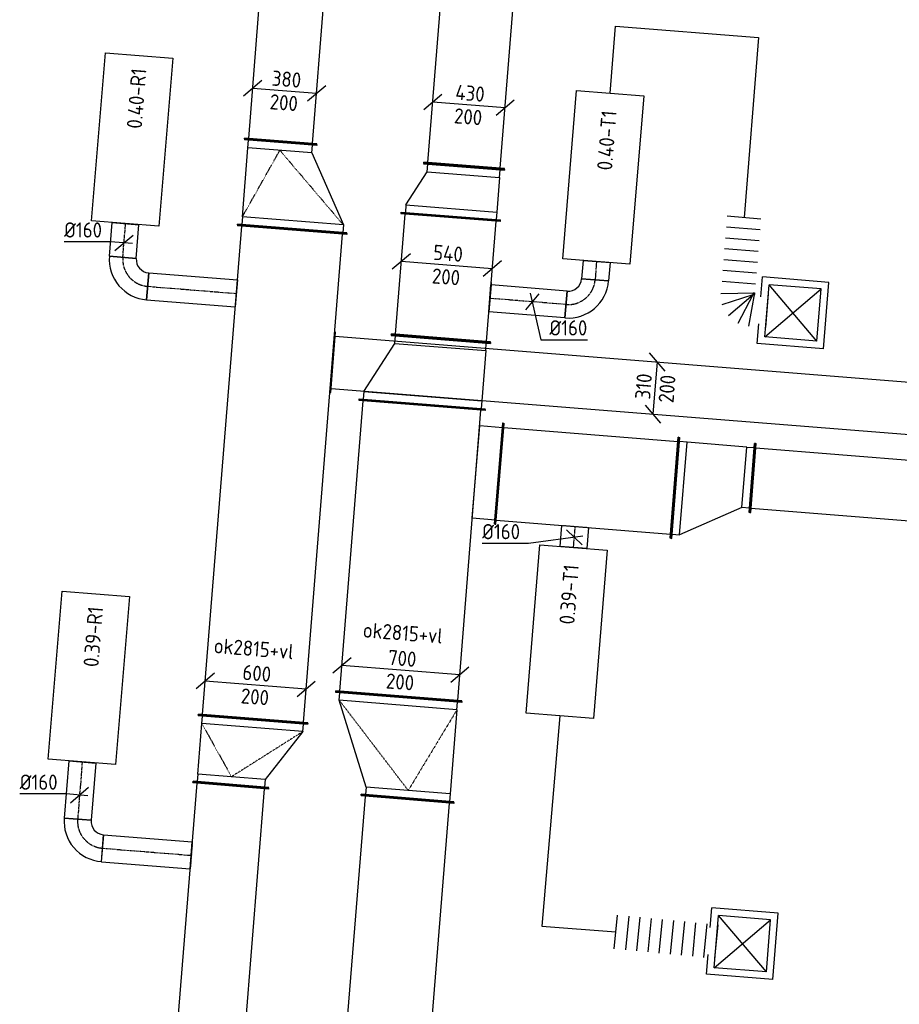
# Model space of a CAD drawing. Header units: millimetres. Extents: x -17664 to 48661, y -98 to 70975.
# Tile 49 of 62: x 9185 to 14397, y 43326 to 49160. Entities that reach past the tile are written whole.
import ezdxf

# ---------------------------------------------------------------- set-up
doc = ezdxf.new("R2010")
doc.units = ezdxf.units.MM
doc.linetypes.add('CENTER2', pattern=[28.575, 19.05, -3.175, 3.175, -3.175])
doc.linetypes.add('SMALL_DASH', pattern=[1.5, 0.5, -1])
for name, color, linetype in [('WL570---_APP', 2, 'Continuous'), ('WL570---_RETOUR_D', 4, 'Continuous'), ('WL570---_RETOUR_HL', 1, 'CENTER2'), ('WL570---_TOEVOER_D', 3, 'Continuous'), ('WL570---_TOEVOER_HL', 1, 'CENTER2'), ('WL570---_TOEVOER_RST', 3, 'Continuous'), ('WL570---_TOEVOER_RST_HL', 1, 'CENTER2'), ('WM570---', 1, 'Continuous'), ('WM570---_RETOUR', 1, 'Continuous'), ('WM570---_TOEVOER', 1, 'Continuous')]:
    doc.layers.add(name, color=color, linetype=linetype)
doc.styles.add('STABICAD-018', font='ISOCP.SHX', dxfattribs={"height": 90})
doc.styles.add('STABICAD-025', font='ISOCP.SHX', dxfattribs={"height": 125})

# ---------------------------------------------------------------- blocks, each defined once
blk = doc.blocks.new('*U894')
at = {"color": 0, "linetype": 'Continuous'}
for p, q in [((0, 225, -3025), (5, 225, -3025)), ((0, -225, -3025), (0, 225, -3025)), ((5, -225, -3025), (5, 225, -3025)), ((5, 200, -3025), (2016.6, 200, -3025)), ((2021.6, 225, -3025), (2016.6, 225, -3025)), ((2016.6, -225, -3025), (2016.6, 225, -3025)), ((2021.6, -225, -3025), (2021.6, 225, -3025)), ((0, -225, -3025), (5, -225, -3025)), ((5, -200, -3025), (2016.6, -200, -3025)), ((2021.6, -225, -3025), (2016.6, -225, -3025))]:
    blk.add_line(p, q, dxfattribs=at)
at = {"layer": 'WM570---_RETOUR', "color": 2, "style": 'STABICAD-018'}
for tag in ['CODE', 'SECTIONCODE', 'POSITIONCODE']:
    blk.add_attdef(tag, (10275.1, 42609.6, 3025), '', height=1.8, dxfattribs=at)
blk = doc.blocks.new('*U850')
at = {"color": 0, "linetype": 'Continuous'}
for p, q in [((0, 80, -3000), (340, 80, -3000)), ((0, -80, -3000), (0, 80, -3000)), ((340, 80, -3000), (340, -80, -3000)), ((0, -80, -3000), (340, -80, -3000))]:
    blk.add_line(p, q, dxfattribs=at)
at = {"layer": 'WL570---_RETOUR_HL', "linetype": 'CENTER2'}
blk.add_line((0, 0, -3000), (340, 0, -3000), dxfattribs=at)
at = {"layer": 'WM570---', "color": 2, "style": 'STABICAD-018'}
for tag in ['CODE', 'SECTIONCODE', 'POSITIONCODE']:
    blk.add_attdef(tag, (9556, 44762.4, 3000), '', height=1.8, dxfattribs=at)
blk = doc.blocks.new('*U847')
at = {"color": 0, "linetype": 'Continuous'}
for p, q in [((-80, 160, -3000), (80, 160, -3000)), ((-160, -80, -3000), (-160, 80, -3000))]:
    blk.add_line(p, q, dxfattribs=at)
for radius, end in [(80, 360), (240, 0)]:
    blk.add_arc((-160, 160, -3000), radius, 270, end, dxfattribs=at)
at = {"layer": 'WL570---_RETOUR_HL', "linetype": 'CENTER2'}
blk.add_arc((-160, 160, -3000), 160, 270, 0, dxfattribs=at)
at = {"layer": 'WM570---', "color": 2, "style": 'STABICAD-018'}
for tag in ['SECTIONCODE', 'CODE', 'POSITIONCODE']:
    blk.add_attdef(tag, (9516.1, 44264, 3000), '', height=1.8, dxfattribs=at)
blk = doc.blocks.new('*U878')
at = {"color": 0, "linetype": 'Continuous'}
for p, q in [((0, 80, -3000), (527.5, 80, -3000)), ((0, -80, -3000), (0, 80, -3000)), ((527.5, 80, -3000), (527.5, -80, -3000)), ((0, -80, -3000), (527.5, -80, -3000))]:
    blk.add_line(p, q, dxfattribs=at)
at = {"layer": 'WL570---_RETOUR_HL', "linetype": 'CENTER2'}
blk.add_line((0, 0, -3000), (527.5, 0, -3000), dxfattribs=at)
at = {"layer": 'WM570---_TOEVOER', "color": 2, "style": 'STABICAD-018'}
for tag in ['SECTIONCODE', 'CODE', 'POSITIONCODE']:
    blk.add_attdef(tag, (9675.6, 44251.2, 3000), '', height=1.8, dxfattribs=at)
blk = doc.blocks.new('*U875')
at = {"color": 2, "linetype": 'SMALL_DASH'}
for p, q in [((0, 95, -3000), (0, -95, -3000)), ((0, -80, -3000), (0, 80, -3000))]:
    blk.add_line(p, q, dxfattribs=at)
at = {"color": 0, "linetype": 'Continuous'}
for p, q in [((0, 80, -3000), (1, 80, -3000)), ((1, 80, -3000), (1, -80, -3000)), ((0, -80, -3000), (1, -80, -3000))]:
    blk.add_line(p, q, dxfattribs=at)
at = {"layer": 'WL570---_RETOUR_HL', "linetype": 'CENTER2'}
blk.add_line((0, 0, -3000), (1, 0, -3000), dxfattribs=at)
at = {"layer": 'WM570---_TOEVOER', "color": 2, "style": 'STABICAD-018'}
for tag in ['SECTIONCODE', 'CODE', 'POSITIONCODE']:
    blk.add_attdef(tag, (10202.4, 44209.1, 3000), '', height=1.8, dxfattribs=at)
blk = doc.blocks.new('*U962')
at = {"color": 0, "linetype": 'Continuous'}
for p, q in [((0, 325, -2915), (5, 325, -2915)), ((0, -325, -2915), (0, 325, -2915)), ((5, -325, -2915), (5, 325, -2915)), ((5, 300, -2915), (2907.6, 300, -2915)), ((2912.6, 325, -2915), (2907.6, 325, -2915)), ((2907.6, -325, -2915), (2907.6, 325, -2915)), ((2912.6, -325, -2915), (2912.6, 325, -2915)), ((0, -325, -2915), (5, -325, -2915)), ((5, -300, -2915), (2907.6, -300, -2915)), ((2912.6, -325, -2915), (2907.6, -325, -2915))]:
    blk.add_line(p, q, dxfattribs=at)
at = {"layer": 'WM570---_TOEVOER', "color": 2, "style": 'STABICAD-018'}
for tag, p in [('SECTIONCODE', (10448.6, 45404.7, 2915)), ('POSITIONCODE', (10448.6, 45404.7, 2915)), ('CODE', (10567.9, 45015.5, 2915))]:
    blk.add_attdef(tag, p, '', height=1.8, dxfattribs=at)
blk = doc.blocks.new('*U893')
at = {"color": 0, "linetype": 'Continuous'}
for p, q in [((0, 225, -3025), (5, 225, -3025)), ((0, -225, -3025), (0, 225, -3025)), ((5, -225, -3025), (5, 225, -3025)), ((50, 200, -3025), (5, 200, -3025)), ((50, 200, -3025), (350, 200, -3025)), ((50, -200, -3025), (50, 200, -3025)), ((350, 200, -3025), (395, 200, -3025)), ((350, -400, -3025), (350, 200, -3025)), ((400, 225, -3025), (395, 225, -3025)), ((395, -425, -3025), (395, 225, -3025)), ((400, -425, -3025), (400, 225, -3025)), ((0, -225, -3025), (5, -225, -3025)), ((50, -200, -3025), (5, -200, -3025)), ((350, -400, -3025), (50, -200, -3025)), ((350, -400, -3025), (395, -400, -3025)), ((400, -425, -3025), (395, -425, -3025))]:
    blk.add_line(p, q, dxfattribs=at)
at = {"color": 2, "linetype": 'SMALL_DASH'}
for p in [(350, 200, -210), (350, -400, -210)]:
    blk.add_line(p, (50, 0, -175), dxfattribs=at)
at = {"layer": 'WM570---_RETOUR', "color": 2, "style": 'STABICAD-018'}
for tag in ['SECTIONCODE', 'CODE', 'POSITIONCODE']:
    blk.add_attdef(tag, (10436.3, 44624.8, 3025), '', height=1.8, dxfattribs=at)
blk = doc.blocks.new('*U963')
at = {"color": 0, "linetype": 'Continuous'}
for p, q in [((-245.2, 69.8, -2915), (-352.9, -21.9, -2915)), ((299, -23.9, -2915), (-299, 23.9, -2915)), ((352.9, 21.9, -2915), (245.2, -69.8, -2915))]:
    blk.add_line(p, q, dxfattribs=at)
at = {"color": 0, "linetype": 'Continuous', "style": 'STABICAD-018'}
for s, p in [('600', (-81.5, 31.6, -2915)), ('200', (-91.1, -108.1, -2915))]:
    blk.add_text(s, height=90, rotation=355.42527, dxfattribs=at).set_placement(p)
at = {"layer": 'WM570---_TOEVOER', "color": 2, "style": 'STABICAD-018'}
blk.add_attdef('CODE', (10584.1, 45218, 2915), '', height=1.8, dxfattribs=at)
blk = doc.blocks.new('*U873')
at = {"color": 0, "linetype": 'Continuous'}
for p, q in [((-80, 160, -3000), (80, 160, -3000)), ((-160, -80, -3000), (-160, 80, -3000))]:
    blk.add_line(p, q, dxfattribs=at)
for radius, end in [(80, 360), (240, 0)]:
    blk.add_arc((-160, 160, -3000), radius, 270, end, dxfattribs=at)
at = {"layer": 'WL570---_RETOUR_HL', "linetype": 'CENTER2'}
blk.add_arc((-160, 160, -3000), 160, 270, 0, dxfattribs=at)
at = {"layer": 'WM570---_TOEVOER', "color": 2, "style": 'STABICAD-018'}
for tag in ['SECTIONCODE', 'CODE', 'POSITIONCODE']:
    blk.add_attdef(tag, (9783.9, 47593.2, 3000), '', height=1.8, dxfattribs=at)
blk = doc.blocks.new('*U892')
at = {"color": 0, "linetype": 'Continuous'}
for p, q in [((0, 80, -3000), (527.1, 80, -3000)), ((0, -80, -3000), (0, 80, -3000)), ((527.5, 80, -3000), (527.5, -80, -3000)), ((0, -80, -3000), (527.1, -80, -3000))]:
    blk.add_line(p, q, dxfattribs=at)
at = {"color": 2, "linetype": 'SMALL_DASH'}
for p, q in [((527.1, 80, -3000), (527.5, 80, -3000)), ((527.1, -80, -3000), (527.5, -80, -3000))]:
    blk.add_line(p, q, dxfattribs=at)
at = {"layer": 'WL570---_RETOUR_HL', "linetype": 'CENTER2'}
blk.add_line((0, 0, -3000), (527.5, 0, -3000), dxfattribs=at)
at = {"layer": 'WM570---_RETOUR', "color": 2, "style": 'STABICAD-018'}
for tag in ['SECTIONCODE', 'CODE', 'POSITIONCODE']:
    blk.add_attdef(tag, (9943.4, 47580.5, 3000), '', height=1.8, dxfattribs=at)
blk = doc.blocks.new('*U876')
at = {"color": 0, "linetype": 'Continuous'}
for p, q in [((0, 80, -3000), (200, 80, -3000)), ((0, -80, -3000), (0, 80, -3000)), ((200, 80, -3000), (200, -80, -3000)), ((0, -80, -3000), (200, -80, -3000))]:
    blk.add_line(p, q, dxfattribs=at)
at = {"layer": 'WL570---_RETOUR_HL', "linetype": 'CENTER2'}
blk.add_line((0, 0, -3000), (200, 0, -3000), dxfattribs=at)
at = {"layer": 'WM570---_TOEVOER', "color": 2, "style": 'STABICAD-018'}
for tag in ['CODE', 'SECTIONCODE', 'POSITIONCODE']:
    blk.add_attdef(tag, (9796.7, 47752.7, 3000), '', height=1.8, dxfattribs=at)
blk = doc.blocks.new('*U852')
at = {"color": 0, "linetype": 'Continuous'}
for p, q in [((-79.7, 6.4, -3000), (-354.8, 6.4, -3000)), ((49.8, -4, -3000), (-79.7, 6.4, -3000)), ((-53.8, -45.9, -3000), (53.8, 45.9, -3000))]:
    blk.add_line(p, q, dxfattribs=at)
at = {"color": 0, "linetype": 'Continuous', "style": 'STABICAD-018'}
blk.add_text('%%c160', height=90, dxfattribs=at).set_placement((-354.8, 31.4, -3000))
at = {"layer": 'WM570---_RETOUR', "color": 2, "style": 'STABICAD-018'}
blk.add_attdef('CODE', (9540.3, 44566.2, 3000), '', height=1.8, dxfattribs=at)
blk = doc.blocks.new('*U853')
at = {"color": 0, "linetype": 'Continuous'}
for p, q in [((-79.7, 6.4, -3000), (-354.8, 6.4, -3000)), ((49.8, -4, -3000), (-79.7, 6.4, -3000)), ((-53.8, -45.9, -3000), (53.8, 45.9, -3000))]:
    blk.add_line(p, q, dxfattribs=at)
at = {"color": 0, "linetype": 'Continuous', "style": 'STABICAD-018'}
blk.add_text('%%c160', height=90, dxfattribs=at).set_placement((-354.8, 31.4, -3000))
at = {"layer": 'WM570---_RETOUR', "color": 2, "style": 'STABICAD-018'}
blk.add_attdef('CODE', (9803.5, 47838.1, 3000), '', height=1.8, dxfattribs=at)
blk = doc.blocks.new('*U964')
at = {"color": 0, "linetype": 'Continuous'}
for p, q in [((0, 215, -3125), (5, 215, -3125)), ((0, -215, -3125), (0, 215, -3125)), ((5, -215, -3125), (5, 215, -3125)), ((5, 190, -3125), (937.7, 190, -3125)), ((942.7, 215, -3125), (937.7, 215, -3125)), ((937.7, -215, -3125), (937.7, 215, -3125)), ((942.7, -215, -3125), (942.7, 215, -3125)), ((0, -215, -3125), (5, -215, -3125)), ((5, -190, -3125), (937.7, -190, -3125)), ((942.7, -215, -3125), (937.7, -215, -3125))]:
    blk.add_line(p, q, dxfattribs=at)
at = {"layer": 'WM570---_TOEVOER', "color": 2, "style": 'STABICAD-018'}
for tag, p in [('SECTIONCODE', (10613.3, 48842.7, 3125)), ('POSITIONCODE', (10613.3, 48842.7, 3125)), ('CODE', (10731.3, 48436.5, 3125))]:
    blk.add_attdef(tag, p, '', height=1.8, dxfattribs=at)
blk = doc.blocks.new('*U855')
at = {"color": 0, "linetype": 'Continuous'}
for p, q in [((-135.6, 61, -2915), (-243.2, -30.7, -2915)), ((189.4, -15.2, -2915), (-189.4, 15.2, -2915)), ((243.2, 30.7, -2915), (135.6, -61, -2915))]:
    blk.add_line(p, q, dxfattribs=at)
at = {"color": 0, "linetype": 'Continuous', "style": 'STABICAD-018'}
for s, p in [('380', (-78.8, 31.4, -2915)), ('200', (-91.1, -108.1, -2915))]:
    blk.add_text(s, height=90, rotation=355.42527, dxfattribs=at).set_placement(p)
at = {"layer": 'WM570---_RETOUR', "color": 2, "style": 'STABICAD-018'}
blk.add_attdef('CODE', (10755.4, 48738.5, 2915), '', height=1.8, dxfattribs=at)
blk = doc.blocks.new('*U889')
at = {"color": 0, "linetype": 'Continuous'}
for p, q in [((0, 275, -3025), (5, 275, -3025)), ((0, -275, -3025), (0, 275, -3025)), ((5, -275, -3025), (5, 275, -3025)), ((5, 250, -3025), (1926.6, 250, -3025)), ((1931.6, 275, -3025), (1926.6, 275, -3025)), ((1926.6, -275, -3025), (1926.6, 275, -3025)), ((1931.6, -275, -3025), (1931.6, 275, -3025)), ((0, -275, -3025), (5, -275, -3025)), ((5, -250, -3025), (1926.6, -250, -3025)), ((1931.6, -275, -3025), (1926.6, -275, -3025))]:
    blk.add_line(p, q, dxfattribs=at)
at = {"layer": 'WM570---_RETOUR', "color": 2, "style": 'STABICAD-018'}
for tag in ['SECTIONCODE', 'CODE', 'POSITIONCODE']:
    blk.add_attdef(tag, (11329.3, 42618.2, 3025), '', height=1.8, dxfattribs=at)
blk = doc.blocks.new('*U958')
at = {"color": 0, "linetype": 'Continuous'}
for p, q in [((0, 375, -2915), (5, 375, -2915)), ((0, -375, -2915), (0, 375, -2915)), ((5, -375, -2915), (5, 375, -2915)), ((1735.8, 375, -2915), (1730.8, 375, -2915)), ((1730.8, -375, -2915), (1730.8, 375, -2915)), ((1735.8, -375, -2915), (1735.8, 375, -2915)), ((5, 350, -2915), (1730.8, 350, -2915)), ((5, -350, -2915), (1730.8, -350, -2915)), ((0, -375, -2915), (5, -375, -2915)), ((1735.8, -375, -2915), (1730.8, -375, -2915))]:
    blk.add_line(p, q, dxfattribs=at)
at = {"layer": 'WM570---_RETOUR', "color": 2, "style": 'STABICAD-018'}
for tag, p in [('SECTIONCODE', (11301.3, 45402.4, 2915)), ('POSITIONCODE', (11301.3, 45402.4, 2915)), ('CODE', (11431.6, 45149.7, 2915))]:
    blk.add_attdef(tag, p, '', height=1.8, dxfattribs=at)
blk = doc.blocks.new('*U887')
at = {"color": 0, "linetype": 'Continuous'}
for p, q in [((600, 475, -3025), (595, 475, -3025)), ((595, -275, -3025), (595, 475, -3025)), ((600, -275, -3025), (600, 475, -3025)), ((50, 250, -3025), (550, 450, -3025)), ((550, 450, -3025), (595, 450, -3025)), ((550, -250, -3025), (550, 450, -3025)), ((0, 275, -3025), (5, 275, -3025)), ((0, -275, -3025), (0, 275, -3025)), ((5, -275, -3025), (5, 275, -3025)), ((50, 250, -3025), (5, 250, -3025)), ((50, -250, -3025), (50, 250, -3025)), ((0, -275, -3025), (5, -275, -3025)), ((50, -250, -3025), (5, -250, -3025)), ((550, -250, -3025), (50, -250, -3025)), ((550, -250, -3025), (595, -250, -3025)), ((600, -275, -3025), (595, -275, -3025))]:
    blk.add_line(p, q, dxfattribs=at)
at = {"color": 2, "linetype": 'SMALL_DASH'}
for p in [(550, 450, -210), (550, -250, -210)]:
    blk.add_line(p, (50, 0, -175), dxfattribs=at)
at = {"layer": 'WM570---_RETOUR', "color": 2, "style": 'STABICAD-018'}
for tag in ['CODE', 'SECTIONCODE', 'POSITIONCODE']:
    blk.add_attdef(tag, (11483.4, 44543.6, 3025), '', height=1.8, dxfattribs=at)
blk = doc.blocks.new('*U976')
at = {"color": 0, "linetype": 'Continuous'}
for p, q in [((-295.1, 73.8, -2915), (-402.7, -17.9, -2915)), ((348.9, -27.9, -2915), (-348.9, 27.9, -2915)), ((402.7, 17.9, -2915), (295.1, -73.8, -2915))]:
    blk.add_line(p, q, dxfattribs=at)
at = {"color": 0, "linetype": 'Continuous', "style": 'STABICAD-018'}
for s, p in [('700', (-78.8, 31.4, -2915)), ('200', (-91.1, -108.1, -2915))]:
    blk.add_text(s, height=90, rotation=355.42527, dxfattribs=at).set_placement(p)
at = {"layer": 'WM570---_RETOUR', "color": 2, "style": 'STABICAD-018'}
blk.add_attdef('CODE', (11444.1, 45306.4, 2915), '', height=1.8, dxfattribs=at)
blk = doc.blocks.new('*U908')
at = {"color": 0, "linetype": 'Continuous'}
for p, q in [((0, 300, -3125), (5, 300, -3125)), ((0, -300, -3125), (0, 300, -3125)), ((5, -300, -3125), (5, 300, -3125)), ((1044.9, 300, -3125), (1039.9, 300, -3125)), ((1039.9, -300, -3125), (1039.9, 300, -3125)), ((1044.9, -300, -3125), (1044.9, 300, -3125)), ((5, 275, -3125), (1039.9, 275, -3125)), ((5, -275, -3125), (1039.9, -275, -3125)), ((0, -300, -3125), (5, -300, -3125)), ((1044.9, -300, -3125), (1039.9, -300, -3125))]:
    blk.add_line(p, q, dxfattribs=at)
at = {"layer": 'WM570---_RETOUR', "color": 2, "style": 'STABICAD-018'}
for tag in ['CODE', 'SECTIONCODE', 'POSITIONCODE']:
    blk.add_attdef(tag, (12026.2, 46469.9, 3125), '', height=1.8, dxfattribs=at)
blk = doc.blocks.new('*U907')
at = {"color": 0, "linetype": 'Continuous'}
for p, q in [((137.5, 300, -3125), (132.5, 300, -3125)), ((132.5, 300, -3125), (132.5, -300, -3125)), ((137.5, 300, -3125), (137.5, -300, -3125)), ((0, 275, -3125), (137.5, 275, -3125)), ((0, -275, -3125), (0, 275, -3125)), ((137.5, -275, -3125), (0, -275, -3125)), ((137.5, -300, -3125), (132.5, -300, -3125))]:
    blk.add_line(p, q, dxfattribs=at)
at = {"layer": 'WM570---_RETOUR', "color": 2, "style": 'STABICAD-018'}
for tag in ['CODE', 'SECTIONCODE', 'POSITIONCODE']:
    blk.add_attdef(tag, (11889.2, 46480.8, 3125), '', height=1.8, dxfattribs=at)
blk = doc.blocks.new('*U879')
at = {"color": 0, "linetype": 'Continuous'}
for p, q in [((0, 80, -3000), (125.3, 80, -3000)), ((0, -80, -3000), (0, 80, -3000)), ((0, -80, -3000), (125.3, -80, -3000))]:
    blk.add_line(p, q, dxfattribs=at)
at = {"color": 2, "linetype": 'SMALL_DASH'}
blk.add_line((125.3, 80, -3000), (125.3, -80, -3000), dxfattribs=at)
at = {"layer": 'WL570---_TOEVOER_HL', "linetype": 'CENTER2'}
blk.add_line((0, 0, -3000), (125.3, 0, -3000), dxfattribs=at)
at = {"layer": 'WM570---_TOEVOER', "color": 2, "style": 'STABICAD-018'}
for tag in ['CODE', 'SECTIONCODE', 'POSITIONCODE']:
    blk.add_attdef(tag, (12467.3, 46033, 3000), '', height=1.8, dxfattribs=at)
blk = doc.blocks.new('*U880')
at = {"color": 0, "linetype": 'Continuous'}
for p, q in [((50.7, 6.8, -3000), (-271.3, -36.6, -3000)), ((46.6, -44.2, -3000), (-46.6, 44.2, -3000)), ((-271.3, -36.6, -3000), (-546.4, -36.6, -3000))]:
    blk.add_line(p, q, dxfattribs=at)
at = {"color": 0, "linetype": 'Continuous', "style": 'STABICAD-018'}
blk.add_text('%%c160', height=90, dxfattribs=at).set_placement((-546.4, -11.6, -3000))
at = {"layer": 'WM570---_TOEVOER', "color": 2, "style": 'STABICAD-018'}
blk.add_attdef('CODE', (12472.1, 46093.5, 3000), '', height=1.8, dxfattribs=at)
blk = doc.blocks.new('*U961')
at = {"color": 0, "linetype": 'Continuous'}
for p, q in [((0, 325, -2915), (5, 325, -2915)), ((0, -325, -2915), (0, 325, -2915)), ((5, -325, -2915), (5, 325, -2915)), ((50, 300, -2915), (5, 300, -2915)), ((50, 300, -2915), (460.5, 300, -2915)), ((50, -300, -2915), (50, 300, -2915)), ((460.5, 300, -2915), (505.5, 300, -2915)), ((460.5, -80, -2915), (460.5, 300, -2915)), ((510.5, 325, -2915), (505.5, 325, -2915)), ((505.5, -105, -2915), (505.5, 325, -2915)), ((510.5, -105, -2915), (510.5, 325, -2915)), ((460.5, -80, -2915), (50, -300, -2915)), ((460.5, -80, -2915), (505.5, -80, -2915)), ((510.5, -105, -2915), (505.5, -105, -2915)), ((0, -325, -2915), (5, -325, -2915)), ((50, -300, -2915), (5, -300, -2915))]:
    blk.add_line(p, q, dxfattribs=at)
at = {"color": 2, "linetype": 'SMALL_DASH'}
for p in [(50, 300, -100), (50, -300, -100)]:
    blk.add_line(p, (460.5, 110, 110), dxfattribs=at)
at = {"layer": 'WM570---_TOEVOER', "color": 2, "style": 'STABICAD-018'}
for tag in ['CODE', 'SECTIONCODE', 'POSITIONCODE']:
    blk.add_attdef(tag, (10800.2, 47918.8, 2915), '', height=1.8, dxfattribs=at)
blk = doc.blocks.new('*U900')
at = {"color": 0, "linetype": 'Continuous'}
for p, q in [((0, 180, -3125), (5, 180, -3125)), ((0, -180, -3125), (0, 180, -3125)), ((5, -180, -3125), (5, 180, -3125)), ((4865.7, 180, -3125), (4860.7, 180, -3125)), ((4860.7, -180, -3125), (4860.7, 180, -3125)), ((4865.7, -180, -3125), (4865.7, 180, -3125)), ((5, 155, -3125), (4860.7, 155, -3125)), ((5, -155, -3125), (4860.7, -155, -3125)), ((0, -180, -3125), (5, -180, -3125)), ((4865.7, -180, -3125), (4860.7, -180, -3125))]:
    blk.add_line(p, q, dxfattribs=at)
at = {"layer": 'WM570---_RETOUR', "color": 2, "style": 'STABICAD-018'}
for tag, p in [('POSITIONCODE', (12087.2, 47197.3, 3125)), ('SECTIONCODE', (11038.1, 47130.8, 3125)), ('CODE', (11038.1, 47130.8, 3125))]:
    blk.add_attdef(tag, p, '', height=1.8, dxfattribs=at)
blk = doc.blocks.new('*U882')
at = {"color": 0, "linetype": 'Continuous'}
for p, q in [((58.2, 100.7, -2915), (-33.5, 208.3, -2915)), ((-12.4, -154.5, -2915), (12.4, 154.5, -2915)), ((33.5, -208.3, -2915), (-58.2, -100.7, -2915))]:
    blk.add_line(p, q, dxfattribs=at)
at = {"color": 0, "linetype": 'Continuous', "style": 'STABICAD-018'}
for s, p in [('310', (-30.7, -69.8, -2915)), ('200', (108.1, -91.1, -2915))]:
    blk.add_text(s, height=90, rotation=85.42527, dxfattribs=at).set_placement(p)
at = {"layer": 'WM570---_TOEVOER', "color": 2, "style": 'STABICAD-018'}
blk.add_attdef('CODE', (12951.3, 46977.7, 2915), '', height=1.8, dxfattribs=at)
blk = doc.blocks.new('*U909')
at = {"color": 0, "linetype": 'Continuous'}
for p, q in [((-50, 300, -3125), (-45, 300, -3125)), ((-50, -300, -3125), (-50, 300, -3125)), ((-45, -300, -3125), (-45, 300, -3125)), ((404.5, 300, -3125), (399.5, 300, -3125)), ((399.5, -110, -3125), (399.5, 300, -3125)), ((404.5, -110, -3125), (404.5, 300, -3125)), ((0, 275, -3125), (-45, 275, -3125)), ((354.5, 275, -3125), (0, 275, -3125)), ((0, -275, -3125), (0, 275, -3125)), ((354.5, 275, -3125), (399.5, 275, -3125)), ((354.5, -85, -3125), (354.5, 275, -3125)), ((354.5, -85, -3125), (0, -275, -3125)), ((399.5, -85, -3125), (354.5, -85, -3125)), ((404.5, -110, -3125), (399.5, -110, -3125)), ((-45, -275, -3125), (0, -275, -3125)), ((-50, -300, -3125), (-45, -300, -3125))]:
    blk.add_line(p, q, dxfattribs=at)
at = {"layer": 'WM570---_RETOUR', "color": 2, "style": 'STABICAD-018'}
for tag, p in [('CODE', (13117.6, 46482.5, 3125)), ('SECTIONCODE', (13117.6, 46382.5, 3125)), ('POSITIONCODE', (13117.6, 46382.5, 3125))]:
    blk.add_attdef(tag, p, '', height=1.8, dxfattribs=at)
blk = doc.blocks.new('*U987')
at = {"color": 0, "linetype": 'Continuous'}
for p, q in [((0, 295, -2915), (5, 295, -2915)), ((0, -295, -2915), (0, 295, -2915)), ((5, -295, -2915), (5, 295, -2915)), ((723.9, 295, -2915), (718.9, 295, -2915)), ((718.9, -295, -2915), (718.9, 295, -2915)), ((723.9, -295, -2915), (723.9, 295, -2915)), ((5, 270, -2915), (718.9, 270, -2915)), ((5, -270, -2915), (718.9, -270, -2915)), ((0, -295, -2915), (5, -295, -2915)), ((723.9, -295, -2915), (718.9, -295, -2915))]:
    blk.add_line(p, q, dxfattribs=at)
at = {"layer": 'WM570---_RETOUR', "color": 2, "style": 'STABICAD-018'}
for tag, p in [('SECTIONCODE', (11560.8, 47643.1, 2915)), ('POSITIONCODE', (11560.8, 47643.1, 2915)), ('CODE', (11681.5, 47270.9, 2915))]:
    blk.add_attdef(tag, p, '', height=1.8, dxfattribs=at)
blk = doc.blocks.new('*U955')
at = {"color": 0, "linetype": 'Continuous'}
for p, q in [((-50, 295, -2915), (-45, 295, -2915)), ((-50, -295, -2915), (-50, 295, -2915)), ((-45, -295, -2915), (-45, 295, -2915)), ((348.6, 295, -2915), (343.6, 295, -2915)), ((343.6, -455, -2915), (343.6, 295, -2915)), ((348.6, -455, -2915), (348.6, 295, -2915)), ((0, 270, -2915), (-45, 270, -2915)), ((0, 270, -2915), (298.6, 270, -2915)), ((0, -270, -2915), (0, 270, -2915)), ((298.6, 270, -2915), (343.6, 270, -2915)), ((298.6, -430, -2915), (298.6, 270, -2915)), ((0, -270, -2915), (-45, -270, -2915)), ((298.6, -430, -2915), (0, -270, -2915)), ((-50, -295, -2915), (-45, -295, -2915)), ((298.6, -430, -2915), (343.6, -430, -2915)), ((348.6, -455, -2915), (343.6, -455, -2915))]:
    blk.add_line(p, q, dxfattribs=at)
at = {"layer": 'WM570---_RETOUR', "color": 2, "style": 'STABICAD-018'}
for tag in ['CODE', 'SECTIONCODE', 'POSITIONCODE']:
    blk.add_attdef(tag, (11677.5, 47221, 2915), '', height=1.8, dxfattribs=at)
blk = doc.blocks.new('*U991')
at = {"color": 0, "linetype": 'Continuous'}
for p, q in [((-215.3, 67.4, -2915), (-323, -24.3, -2915)), ((269.1, -21.5, -2915), (-269.1, 21.5, -2915)), ((323, 24.3, -2915), (215.3, -67.4, -2915))]:
    blk.add_line(p, q, dxfattribs=at)
at = {"color": 0, "linetype": 'Continuous', "style": 'STABICAD-018'}
for s, p in [('540', (-83.3, 31.7, -2915)), ('200', (-91.1, -108.1, -2915))]:
    blk.add_text(s, height=90, rotation=355.42527, dxfattribs=at).set_placement(p)
at = {"layer": 'WM570---_RETOUR', "color": 2, "style": 'STABICAD-018'}
blk.add_attdef('CODE', (11716.4, 47706.5, 2915), '', height=1.8, dxfattribs=at)
blk = doc.blocks.new('*U890')
at = {"color": 0, "linetype": 'Continuous'}
for p, q in [((0, 80, -3000), (108.4, 80, -3000)), ((0, -80, -3000), (0, 80, -3000)), ((108.4, 80, -3000), (108.4, -80, -3000)), ((0, -80, -3000), (108.4, -80, -3000))]:
    blk.add_line(p, q, dxfattribs=at)
at = {"layer": 'WL570---_TOEVOER_HL', "linetype": 'CENTER2'}
blk.add_line((0, 0, -3000), (108.4, 0, -3000), dxfattribs=at)
at = {"layer": 'WM570---_RETOUR', "color": 2, "style": 'STABICAD-018'}
for tag in ['SECTIONCODE', 'CODE', 'POSITIONCODE']:
    blk.add_attdef(tag, (12603.6, 47727.5, 3000), '', height=1.8, dxfattribs=at)
blk = doc.blocks.new('*U959')
at = {"color": 0, "linetype": 'Continuous'}
for p, q in [((0, 80, -3000), (451.7, 80, -3000)), ((0, -80, -3000), (0, 80, -3000)), ((451.7, 80, -3000), (451.7, -80, -3000)), ((0, -80, -3000), (451.7, -80, -3000))]:
    blk.add_line(p, q, dxfattribs=at)
at = {"layer": 'WL570---_TOEVOER_HL', "linetype": 'CENTER2'}
blk.add_line((0, 0, -3000), (451.7, 0, -3000), dxfattribs=at)
at = {"layer": 'WM570---_RETOUR', "color": 2, "style": 'STABICAD-018'}
for tag in ['SECTIONCODE', 'CODE', 'POSITIONCODE']:
    blk.add_attdef(tag, (12422.7, 47472.8, 3000), '', height=1.8, dxfattribs=at)
blk = doc.blocks.new('*U888')
at = {"color": 0, "linetype": 'Continuous'}
for p, q in [((-80, 160, -3000), (80, 160, -3000)), ((-160, -80, -3000), (-160, 80, -3000))]:
    blk.add_line(p, q, dxfattribs=at)
for radius in [80, 240]:
    blk.add_arc((-160, 160, -3000), radius, 270, 0, dxfattribs=at)
at = {"layer": 'WL570---_TOEVOER_HL', "linetype": 'CENTER2'}
blk.add_arc((-160, 160, -3000), 160, 270, 0, dxfattribs=at)
at = {"layer": 'WM570---_RETOUR', "color": 2, "style": 'STABICAD-018'}
for tag in ['SECTIONCODE', 'CODE', 'POSITIONCODE']:
    blk.add_attdef(tag, (12582.2, 47460, 3000), '', height=1.8, dxfattribs=at)
blk = doc.blocks.new('*U956')
at = {"color": 0, "linetype": 'Continuous'}
for p, q in [((0, 95, -3000), (0, -95, -3000)), ((0, 80, -3000), (1, 80, -3000)), ((0, -80, -3000), (0, 80, -3000)), ((1, 80, -3000), (1, -80, -3000)), ((0, -80, -3000), (1, -80, -3000))]:
    blk.add_line(p, q, dxfattribs=at)
at = {"layer": 'WL570---_TOEVOER_HL', "linetype": 'CENTER2'}
blk.add_line((0, 0, -3000), (1, 0, -3000), dxfattribs=at)
at = {"layer": 'WM570---_RETOUR', "color": 2, "style": 'STABICAD-018'}
for tag in ['CODE', 'SECTIONCODE', 'POSITIONCODE']:
    blk.add_attdef(tag, (11971.4, 47508.9, 3000), '', height=1.8, dxfattribs=at)
blk = doc.blocks.new('*U984')
at = {"color": 0, "linetype": 'Continuous'}
for p, q in [((0, 240, -2915), (5, 240, -2915)), ((0, -240, -2915), (0, 240, -2915)), ((5, -240, -2915), (5, 240, -2915)), ((2544.6, 240, -2915), (2539.6, 240, -2915)), ((2539.6, -240, -2915), (2539.6, 240, -2915)), ((2544.6, -240, -2915), (2544.6, 240, -2915)), ((5, 215, -2915), (2539.6, 215, -2915)), ((5, -215, -2915), (2539.6, -215, -2915)), ((0, -240, -2915), (5, -240, -2915)), ((2544.6, -240, -2915), (2539.6, -240, -2915))]:
    blk.add_line(p, q, dxfattribs=at)
at = {"layer": 'WM570---_RETOUR', "color": 2, "style": 'STABICAD-018'}
for tag, p in [('SECTIONCODE', (11723.5, 48986.2, 2915)), ('POSITIONCODE', (11723.5, 48986.2, 2915)), ('CODE', (11818.4, 48292.3, 2915))]:
    blk.add_attdef(tag, p, '', height=1.8, dxfattribs=at)
blk = doc.blocks.new('*U985')
at = {"color": 0, "linetype": 'Continuous'}
for p, q in [((-50, 240, -2915), (-45, 240, -2915)), ((-50, -240, -2915), (-50, 240, -2915)), ((-45, -240, -2915), (-45, 240, -2915)), ((255.3, 240, -2915), (250.3, 240, -2915)), ((250.3, -350, -2915), (250.3, 240, -2915)), ((255.3, -350, -2915), (255.3, 240, -2915)), ((0, 215, -2915), (-45, 215, -2915)), ((0, 215, -2915), (205.3, 215, -2915)), ((0, -215, -2915), (0, 215, -2915)), ((205.3, 215, -2915), (250.3, 215, -2915)), ((205.3, -325, -2915), (205.3, 215, -2915)), ((0, -215, -2915), (-45, -215, -2915)), ((205.3, -325, -2915), (0, -215, -2915)), ((-50, -240, -2915), (-45, -240, -2915)), ((205.3, -325, -2915), (250.3, -325, -2915)), ((255.3, -350, -2915), (250.3, -350, -2915))]:
    blk.add_line(p, q, dxfattribs=at)
at = {"layer": 'WM570---_RETOUR', "color": 2, "style": 'STABICAD-018'}
for tag in ['CODE', 'SECTIONCODE', 'POSITIONCODE']:
    blk.add_attdef(tag, (11814.5, 48242.5, 2915), '', height=1.8, dxfattribs=at)
blk = doc.blocks.new('*U990')
at = {"color": 0, "linetype": 'Continuous'}
for p, q in [((-160.5, 63, -2915), (-268.1, -28.7, -2915)), ((214.3, -17.1, -2915), (-214.3, 17.1, -2915)), ((268.1, 28.7, -2915), (160.5, -63, -2915))]:
    blk.add_line(p, q, dxfattribs=at)
at = {"color": 0, "linetype": 'Continuous', "style": 'STABICAD-018'}
for s, p in [('430', (-83.3, 31.7, -2915)), ('200', (-91.1, -108.1, -2915))]:
    blk.add_text(s, height=90, rotation=355.42527, dxfattribs=at).set_placement(p)
at = {"layer": 'WM570---_RETOUR', "color": 2, "style": 'STABICAD-018'}
blk.add_attdef('CODE', (11847.5, 48655.1, 2915), '', height=1.8, dxfattribs=at)
blk = doc.blocks.new('*U977')
at = {"color": 0, "linetype": 'Continuous'}
for p, q in [((40.4, 46.9, -3000), (-40.4, -46.9, -3000)), ((-11.9, 51.1, -3000), (52.2, -224.6, -3000)), ((52.2, -224.6, -3000), (327.3, -224.6, -3000))]:
    blk.add_line(p, q, dxfattribs=at)
at = {"color": 0, "linetype": 'Continuous', "style": 'STABICAD-018'}
blk.add_text('%%c160', height=90, dxfattribs=at).set_placement((102.2, -199.6, -3000))
at = {"layer": 'WM570---_RETOUR', "color": 2, "style": 'STABICAD-018'}
blk.add_attdef('CODE', (12221.9, 47488.9, 3000), '', height=1.8, dxfattribs=at)
blk = doc.blocks.new('*U931')
at = {"color": 0, "linetype": 'Continuous'}
for p, q in [((0, 205, -3125), (5, 205, -3125)), ((0, -205, -3125), (0, 205, -3125)), ((5, -205, -3125), (5, 205, -3125)), ((5, 180, -3125), (2322.7, 180, -3125)), ((2327.7, 205, -3125), (2322.7, 205, -3125)), ((2322.7, -205, -3125), (2322.7, 205, -3125)), ((2327.7, -205, -3125), (2327.7, 205, -3125)), ((0, -205, -3125), (5, -205, -3125)), ((5, -180, -3125), (2322.7, -180, -3125)), ((2327.7, -205, -3125), (2322.7, -205, -3125))]:
    blk.add_line(p, q, dxfattribs=at)
at = {"layer": 'WM570---_RETOUR', "color": 2, "style": 'STABICAD-018'}
for tag in ['CODE', 'SECTIONCODE', 'POSITIONCODE']:
    blk.add_attdef(tag, (13528.5, 46445, 3125), '', height=1.8, dxfattribs=at)
blk = doc.blocks.new('*U1237')
at = {"color": 0, "linetype": 'Continuous'}
for p, q in [((197.5, 197.5, -2700), (-197.5, 197.5, -2700)), ((-197.5, 80, -2700), (-197.5, 197.5, -2700)), ((197.5, -197.5, -2700), (197.5, 197.5, -2700)), ((155, 155, -2700), (-155, 155, -2700)), ((-155, -155, -2700), (-155, 155, -2700)), ((155, -155, -2700), (-155, 155, -2700)), ((-155, -155, -2700), (155, 155, -2700)), ((155, -155, -2700), (155, 155, -2700)), ((-197.5, -197.5, -2700), (-197.5, -80, -2700)), ((155, -155, -2700), (-155, -155, -2700)), ((197.5, -197.5, -2700), (-197.5, -197.5, -2700))]:
    blk.add_line(p, q, dxfattribs=at)
at = {"layer": 'WL570---_TOEVOER_RST_HL', "linetype": 'CENTER2'}
blk.add_circle((0, 0, -2700), 0.0125, dxfattribs=at)
at = {"layer": 'WM570---', "color": 1, "style": 'STABICAD-018'}
blk.add_attdef('PRODUCTCODE', (9978.6, 24204, 2700), '', height=1.8, rotation=355.4, dxfattribs=at)
at = {"layer": 'WM570---', "color": 2}
for tag, p, style in [('CODE', (9946.8, 23809.3, 2700), 'STABICAD-018'), ('SECTIONCODE', (9938.8, 23709.6, 2700), 'STABICAD-025'), ('MATERIALCODE', (9938.8, 23709.6, 2700), 'STABICAD-025'), ('POSITIONCODE', (9938.8, 23709.6, 2700), 'STABICAD-025'), ('FLOWPREFIX', (9921.4, 23213.4, 2700), 'STABICAD-018'), ('FLOW', (9943.9, 23211.6, 2700), 'STABICAD-018'), ('FLOWSUFFIX', (10109.9, 23198.3, 2700), 'STABICAD-018')]:
    blk.add_attdef(tag, p, '', height=1.8, rotation=355.4, dxfattribs=dict(at, style=style))
blk = doc.blocks.new('*U1241')
at = {"color": 0, "linetype": 'Continuous'}
for p, q in [((0, -100, -3000), (0, 100, -3000)), ((99.5, 100, -3000), (79.9, -99.5, -3000)), ((163.1, 87.4, -3000), (89.7, -89.7, -3000)), ((225.3, 45.8, -3000), (89.7, -89.7, -3000)), ((266.8, -16.4, -3000), (89.7, -89.7, -3000)), ((279.4, -80, -3000), (79.9, -99.5, -3000)), ((279.4, -154.3, -3000), (79.4, -154.2, -3000)), ((279.3, -218.7, -3000), (79.3, -218.7, -3000)), ((279.3, -283.2, -3000), (79.3, -283.1, -3000)), ((279.3, -347.7, -3000), (79.3, -347.6, -3000)), ((279.3, -412.1, -3000), (79.3, -412.1, -3000)), ((279.2, -476.6, -3000), (79.2, -476.5, -3000)), ((279.2, -541.1, -3000), (79.2, -541, -3000))]:
    blk.add_line(p, q, dxfattribs=at)
at = {"color": 2, "linetype": 'SMALL_DASH'}
for p, q in [((89.7, -89.7, -3000), (78.4, -94.4, -3000)), ((79.9, -99.5, -3000), (79.4, -99.6, -3000)), ((79.9, -99.5, -3000), (79.8, -100, -3000)), ((89.7, -89.7, -3000), (81, -98.4, -3000)), ((89.7, -89.7, -3000), (85, -101, -3000))]:
    blk.add_line(p, q, dxfattribs=at)
at = {"layer": 'WL570---_TOEVOER_D', "color": 2, "style": 'STABICAD-018'}
for tag in ['CODE', 'SECTIONCODE', 'POSITIONCODE']:
    blk.add_attdef(tag, (13612.9, 47435.5, 3000), '', height=1.8, dxfattribs=at)
blk = doc.blocks.new('*U1240')
at = {"color": 0, "linetype": 'Continuous'}
for p, q in [((0, -100, -3000), (0, 100, -3000)), ((66.4, 100, -3000), (66.4, -100, -3000)), ((132.7, 100, -3000), (132.7, -100, -3000)), ((199.1, 100, -3000), (199.1, -100, -3000)), ((265.5, 100, -3000), (265.5, -100, -3000)), ((331.8, 100, -3000), (331.8, -100, -3000)), ((398.2, 100, -3000), (398.2, -100, -3000)), ((464.6, 100, -3000), (464.6, -100, -3000)), ((530.9, 100, -3000), (530.9, -100, -3000)), ((597.3, 100, -3000), (597.3, -100, -3000))]:
    blk.add_line(p, q, dxfattribs=at)
at = {"layer": 'WL570---_TOEVOER_D', "color": 2, "style": 'STABICAD-018'}
for tag in ['CODE', 'SECTIONCODE', 'POSITIONCODE']:
    blk.add_attdef(tag, (13434.3, 52676.9, 3000), '', height=1.8, dxfattribs=at)

msp = doc.modelspace()

# ---------------------------------------------------------------- linework, layer by layer
at = {"layer": 'WL570---_APP', "color": 2}
for points in [[(9693.9, 48964.8), (10092.6, 48932.9), (10010.5, 47936.2), (9611.8, 47968.1)], [(12484.9, 48740.2), (12883.6, 48708.3), (12801.5, 47711.7), (12402.8, 47743.6)], [(12268.3, 46048.9), (12667.1, 46017), (12584.9, 45020.4), (12186.2, 45052.3)], [(9437.3, 45775.1), (9836, 45743.2), (9753.9, 44746.5), (9355.1, 44778.5)]]:
    msp.add_lwpolyline(points, close=True, dxfattribs=at)
at = {"layer": 'WL570---_TOEVOER_D', "elevation": 3000}
msp.add_lwpolyline([(12683.8, 48724.3), (12715.9, 49123), (13563.2, 49054.9), (13477.7, 47989.2)], dxfattribs=at)
at = {"layer": 'WL570---_TOEVOER_D'}
msp.add_lwpolyline([(12385.6, 45036.3), (12278.9, 43788.6), (12718.5, 43755.5)], dxfattribs=at)

# ---------------------------------------------------------------- block references
at = {"layer": 'WL570---_RETOUR_D', "linetype": 'Continuous'}
for name, p, rotation in [('*U964', (10731.3, 48436.5, 3125), 85.42526662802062), ('*U961', (10800.2, 47918.8, 2915), 85.42526662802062), ('*U876', (9796.7, 47752.7, 3000), 85.42526662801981), ('*U962', (10567.9, 45015.5, 2915), 85.42526662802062), ('*U873', (9783.9, 47593.2, 3000), 265.42526662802), ('*U892', (9943.4, 47580.5, 3000), 355.4252666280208), ('*U900', (11038.1, 47130.8, 3125), 355.4252666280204), ('*U893', (10436.3, 44624.8, 3025), 85.42526662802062), ('*U850', (9556, 44762.4, 3000), 265.42526662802), ('*U894', (10275.1, 42609.6, 3025), 85.42526662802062), ('*U847', (9516.1, 44264, 3000), 265.42526662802), ('*U878', (9675.6, 44251.2, 3000), 355.4252666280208), ('*U875', (10202.4, 44209.1, 3000), 175.4252666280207)]:
    msp.add_blockref(name, p, dxfattribs=dict(at, rotation=rotation))
at = {"layer": 'WL570---_TOEVOER_D', "linetype": 'Continuous'}
for name, p, rotation in [('*U984', (11818.4, 48292.3, 2915), 85.42526662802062), ('*U985', (11814.5, 48242.5, 2915), 265.4252666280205), ('*U987', (11681.5, 47270.9, 2915), 85.42526662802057), ('*U1241', (13612.9, 47435.5, 3000), 175.3999999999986), ('*U890', (12603.6, 47727.5, 3000), 265.4252666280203), ('*U888', (12582.2, 47460, 3000), 355.4252666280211), ('*U956', (11971.4, 47508.9, 3000), 355.4252666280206), ('*U959', (12422.7, 47472.8, 3000), 175.4252666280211), ('*U955', (11677.5, 47221, 2915), 265.4252666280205), ('*U958', (11431.6, 45149.7, 2915), 85.42526662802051), ('*U907', (11889.2, 46480.8, 3125), 355.4252666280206), ('*U908', (12026.2, 46469.9, 3125), 355.4252666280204), ('*U909', (13117.6, 46382.5, 3125), 355.4252666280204), ('*U931', (13528.5, 46445, 3125), 355.4252666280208), ('*U879', (12467.3, 46033, 3000), 85.42526662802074), ('*U887', (11483.4, 44543.6, 3025), 85.42526662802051), ('*U889', (11329.3, 42618.2, 3025), 85.42526662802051), ('*U1240', (12718.5, 43755.5, -50), 354.4275181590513)]:
    msp.add_blockref(name, p, dxfattribs=dict(at, rotation=rotation))
at = {"layer": 'WL570---_TOEVOER_RST', "linetype": 'Continuous', "rotation": 355.3999999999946}
for p in [(13767.4, 47423.1, -350), (13467.5, 43685.1, -350)]:
    msp.add_blockref('*U1237', p, dxfattribs=at)
at = {"layer": 'WM570---_RETOUR', "linetype": 'Continuous'}
for name, p in [('*U855', (10755.4, 48738.5, 2915)), ('*U853', (9803.5, 47838.1, 3000)), ('*U882', (12951.3, 46977.7, 2915)), ('*U963', (10584.1, 45218, 2915)), ('*U852', (9540.3, 44566.2, 3000))]:
    msp.add_blockref(name, p, dxfattribs=at)
at = {"layer": 'WM570---_TOEVOER', "linetype": 'Continuous'}
for name, p in [('*U990', (11847.5, 48655.1, 2915)), ('*U991', (11716.4, 47706.5, 2915)), ('*U977', (12221.9, 47488.9, 3000)), ('*U880', (12472.1, 46093.5, 3000)), ('*U976', (11444.1, 45306.4, 2915))]:
    msp.add_blockref(name, p, dxfattribs=at)

# ---------------------------------------------------------------- texts
at = {"layer": 'WM570---', "style": 'STABICAD-018'}
for s, p in [('0.40-R1', (9908.6, 48511.8)), ('0.40-T1', (12695.1, 48264.9)), ('0.39-T1', (12471.4, 45574.2)), ('0.39-R1', (9651.9, 45322.1))]:
    msp.add_text(s, height=90, rotation=85.4, dxfattribs=at).set_placement(p)
at = {"layer": 'WM570---_RETOUR', "style": 'STABICAD-018'}
msp.add_text('ok2815+vl', height=90, rotation=355.42527, dxfattribs=at).set_placement((10332.8, 45407.9, 2975))
at = {"layer": 'WM570---_TOEVOER', "style": 'STABICAD-018'}
msp.add_text('ok2815+vl', height=90, rotation=355.42527, dxfattribs=at).set_placement((11216, 45500.9, 2975))

doc.saveas('drawing.dxf')
